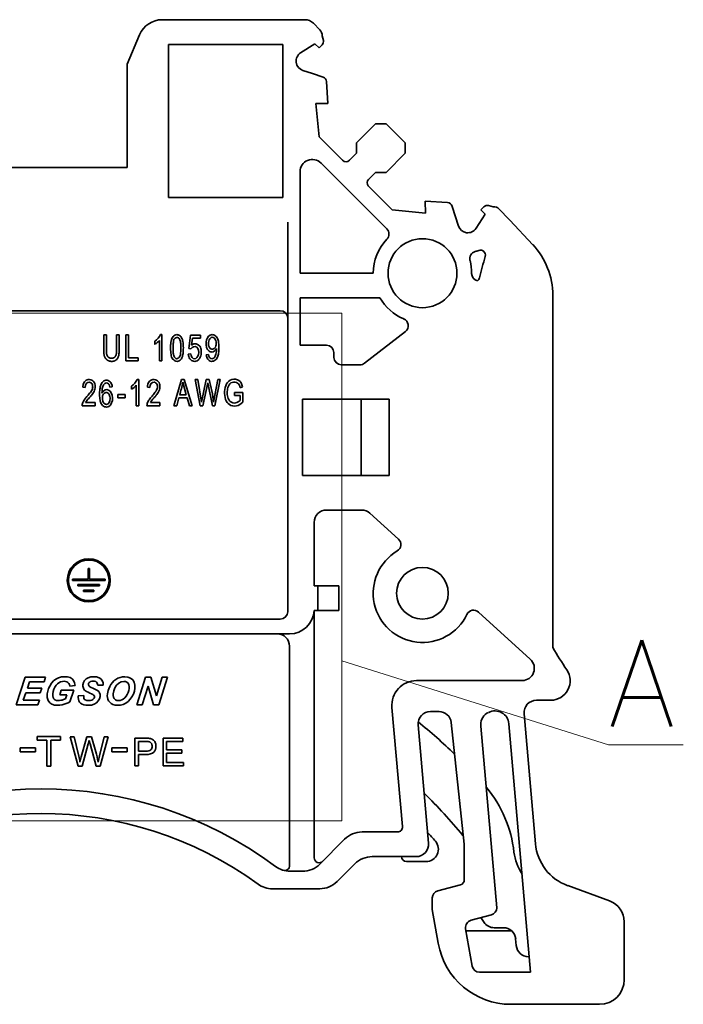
# Model space of a CAD drawing. Header units: millimetres. Extents: x 6 to 292, y 5 to 204.
# Tile 21 of 23: x 236 to 263, y 111 to 151. Entities that reach past the tile are written whole.
import ezdxf
from ezdxf.enums import TextEntityAlignment as Align

# ---------------------------------------------------------------- set-up
doc = ezdxf.new("R2010")
doc.units = ezdxf.units.MM
doc.layers.add('可见', color=7, linetype='Continuous')
doc.layers.add('尺寸层', color=7, linetype='Continuous')
doc.styles.add('SEACAD_romans_shx', font='romans.shx')

# ---------------------------------------------------------------- blocks, each defined once
blk = doc.blocks.new('SE5')
at = {"layer": '可见', "color": 7, "linetype": 'Continuous', "lineweight": 35}
for p, q in [((242.176, 150.869), (247.967, 150.869)), ((248.32, 150.722), (248.581, 150.461)), ((240.749, 149.067), (241.256, 150.26)), ((248.668, 150.217), (248.725, 150.028)), ((242.426, 149.865), (242.426, 143.645)), ((247.072, 149.865), (242.426, 149.865)), ((247.072, 143.645), (247.072, 149.865)), ((248.371, 149.893), (247.799, 149.525)), ((248.546, 149.719), (248.371, 149.893)), ((248.671, 149.843), (248.546, 149.719)), ((240.749, 144.869), (240.749, 149.067)), ((247.891, 148.808), (248.286, 148.678)), ((248.286, 148.678), (248.718, 148.536)), ((248.899, 147.463), (248.844, 148.362)), ((248.411, 147.463), (248.551, 146.109)), ((248.653, 147.463), (248.411, 147.463)), ((248.653, 147.463), (248.899, 147.463)), ((250.066, 145.865), (250.844, 146.643)), ((250.844, 146.643), (251.268, 146.643)), ((251.268, 146.643), (252.046, 145.865)), ((248.551, 146.109), (249.502, 145.159)), ((250.066, 145.441), (250.066, 145.865)), ((252.046, 145.865), (252.046, 145.441)), ((249.784, 145.159), (250.066, 145.441)), ((252.046, 145.441), (251.268, 144.663)), ((233.749, 144.869), (240.749, 144.869)), ((251.299, 142.371), (248.627, 145.043)), ((247.774, 144.689), (247.774, 140.569)), ((250.844, 144.663), (250.561, 144.38)), ((251.268, 144.663), (250.844, 144.663)), ((250.546, 144.114), (251.513, 143.148)), ((242.426, 143.645), (247.072, 143.645)), ((252.867, 143.008), (252.866, 143.497)), ((252.866, 143.497), (253.767, 143.442)), ((253.951, 143.28), (254.212, 142.487)), ((255.122, 143.143), (255.247, 143.267)), ((255.431, 143.322), (255.621, 143.264)), ((251.513, 143.148), (252.867, 143.008)), ((254.928, 142.395), (255.297, 142.968)), ((255.297, 142.968), (255.122, 143.143)), ((255.865, 143.178), (256.273, 142.745)), ((247.273, 142.645), (247.273, 138.745)), ((247.274, 126.919), (247.274, 142.645)), ((256.298, 142.719), (257.231, 141.729)), ((247.774, 140.569), (250.749, 140.569)), ((258.049, 139.671), (258.049, 125.359)), ((247.774, 137.645), (247.774, 139.569)), ((251.017, 139.569), (247.774, 139.569)), ((246.973, 139.045), (227.525, 139.045)), ((247.273, 138.745), (247.272, 126.919)), ((239.799, 138.07), (239.904, 138.07)), ((240.321, 138.07), (240.426, 138.07)), ((240.697, 138.07), (240.803, 138.07)), ((240.697, 137.006), (240.697, 138.07)), ((240.803, 138.07), (240.803, 137.131)), ((242.098, 138.074), (242.161, 138.074)), ((242.161, 138.074), (242.161, 137.006)), ((243.249, 137.509), (243.326, 138.056)), ((243.326, 138.056), (243.724, 138.056)), ((243.724, 138.056), (243.724, 137.931)), ((250.398, 136.912), (252.056, 138.207)), ((241.867, 137.68), (241.867, 137.807)), ((242.063, 137.006), (242.063, 137.838)), ((243.404, 137.931), (243.361, 137.645)), ((243.724, 137.931), (243.404, 137.931)), ((248.849, 137.645), (247.774, 137.645)), ((243.232, 137.285), (243.335, 137.296)), ((243.341, 137.493), (243.249, 137.509)), ((243.966, 137.253), (244.06, 137.264)), ((249.149, 137.149), (249.149, 137.345)), ((241.196, 137.006), (240.697, 137.006)), ((240.803, 137.131), (241.196, 137.131)), ((241.196, 137.131), (241.196, 137.006)), ((242.161, 137.006), (242.063, 137.006)), ((250.213, 136.849), (249.449, 136.849)), ((247.272, 136.545), (247.274, 136.545)), ((241.119, 135.186), (241.119, 136.017)), ((241.153, 136.253), (241.217, 136.253)), ((241.217, 136.253), (241.217, 135.186)), ((242.65, 135.186), (242.957, 136.249)), ((242.957, 136.249), (243.07, 136.249)), ((243.15, 135.623), (243.01, 136.137)), ((243.07, 136.249), (243.397, 135.186)), ((243.509, 136.249), (243.618, 136.249)), ((243.719, 135.186), (243.509, 136.249)), ((243.618, 136.249), (243.772, 135.334)), ((243.772, 135.334), (243.96, 136.249)), ((244.021, 136.121), (243.829, 135.186)), ((243.96, 136.249), (244.088, 136.249)), ((244.214, 135.186), (244.021, 136.121)), ((244.264, 135.334), (244.429, 136.249)), ((244.535, 136.249), (244.317, 135.186)), ((244.429, 136.249), (244.535, 136.249)), ((239.044, 135.931), (238.943, 135.945)), ((240.043, 135.943), (240.14, 135.953)), ((240.365, 135.636), (240.667, 135.636)), ((240.365, 135.505), (240.365, 135.636)), ((240.667, 135.636), (240.667, 135.505)), ((240.923, 135.86), (240.923, 135.986)), ((241.674, 135.931), (241.574, 135.945)), ((242.879, 135.623), (243.15, 135.623)), ((245.106, 135.728), (245.444, 135.728)), ((245.106, 135.602), (245.106, 135.728)), ((245.341, 135.602), (245.106, 135.602)), ((245.433, 135.952), (245.337, 135.917)), ((245.341, 135.405), (245.341, 135.602)), ((245.444, 135.728), (245.444, 135.334)), ((247.274, 135.745), (247.272, 135.745)), ((239.061, 135.311), (239.452, 135.311)), ((239.452, 135.311), (239.452, 135.186)), ((240.667, 135.505), (240.365, 135.505)), ((241.691, 135.311), (242.082, 135.311)), ((242.082, 135.311), (242.082, 135.186)), ((242.849, 135.508), (242.762, 135.186)), ((243.184, 135.508), (242.849, 135.508)), ((243.276, 135.186), (243.184, 135.508)), ((251.403, 135.45), (247.874, 135.446)), ((247.874, 135.446), (247.874, 132.349)), ((250.26, 135.448), (250.26, 132.349)), ((251.403, 132.349), (251.403, 135.45)), ((239.452, 135.186), (238.925, 135.186)), ((241.217, 135.186), (241.119, 135.186)), ((242.082, 135.186), (241.555, 135.186)), ((242.762, 135.186), (242.65, 135.186)), ((243.397, 135.186), (243.276, 135.186)), ((243.829, 135.186), (243.719, 135.186)), ((244.317, 135.186), (244.214, 135.186)), ((247.874, 132.349), (251.403, 132.349)), ((250.28, 130.949), (248.849, 130.949)), ((251.773, 129.766), (250.616, 130.819)), ((248.349, 130.449), (248.349, 127.869)), ((239.214, 128.567), (239.164, 128.567)), ((239.164, 128.567), (239.164, 128.142)), ((239.214, 128.142), (239.214, 128.567)), ((239.164, 128.142), (238.526, 128.142)), ((238.526, 128.142), (238.526, 128.092)), ((238.526, 128.092), (239.851, 128.092)), ((239.851, 128.142), (239.214, 128.142)), ((239.851, 128.092), (239.851, 128.142)), ((238.751, 127.917), (238.751, 127.867)), ((239.626, 127.917), (238.751, 127.917)), ((238.751, 127.867), (239.626, 127.867)), ((238.976, 127.692), (238.976, 127.642)), ((239.401, 127.692), (238.976, 127.692)), ((238.976, 127.642), (239.401, 127.642)), ((239.401, 127.642), (239.401, 127.692)), ((239.626, 127.867), (239.626, 127.917)), ((247.272, 127.919), (247.274, 127.919)), ((248.496, 127.869), (248.349, 127.869)), ((248.496, 127.869), (248.496, 126.869)), ((249.349, 127.869), (248.496, 127.869)), ((249.349, 126.869), (249.349, 127.869)), ((247.272, 126.919), (247.274, 126.919)), ((247.272, 126.919), (247.272, 126.819)), ((248.349, 126.869), (248.496, 126.869)), ((248.349, 116.82), (248.349, 126.869)), ((248.496, 126.869), (249.349, 126.869)), ((257.133, 124.889), (255.028, 126.804)), ((227.526, 126.519), (246.972, 126.519)), ((247.349, 125.919), (227.149, 125.919)), ((247.349, 125.419), (247.349, 116.507)), ((236.243, 123.035), (236.603, 124.16)), ((236.603, 124.16), (237.437, 124.16)), ((237.437, 124.16), (237.377, 123.972)), ((237.675, 123.91), (237.76, 124.004)), ((237.76, 124.004), (237.857, 124.079)), ((237.857, 124.079), (237.965, 124.135)), ((237.965, 124.135), (238.082, 124.168)), ((238.082, 124.168), (238.208, 124.179)), ((238.208, 124.179), (238.328, 124.169)), ((238.328, 124.169), (238.429, 124.139)), ((238.429, 124.139), (238.51, 124.089)), ((238.51, 124.089), (238.572, 124.019)), ((238.572, 124.019), (238.614, 123.931)), ((238.972, 123.939), (239.015, 124.018)), ((239.015, 124.018), (239.08, 124.086)), ((239.08, 124.086), (239.165, 124.138)), ((239.165, 124.138), (239.268, 124.169)), ((239.268, 124.169), (239.388, 124.179)), ((239.388, 124.179), (239.509, 124.169)), ((239.509, 124.169), (239.608, 124.138)), ((239.608, 124.138), (239.685, 124.086)), ((239.685, 124.086), (239.738, 124.018)), ((239.738, 124.018), (239.769, 123.935)), ((240.147, 123.944), (240.213, 124.011)), ((240.213, 124.011), (240.287, 124.069)), ((240.287, 124.069), (240.369, 124.116)), ((240.369, 124.116), (240.458, 124.151)), ((240.458, 124.151), (240.553, 124.172)), ((240.553, 124.172), (240.654, 124.179)), ((240.654, 124.179), (240.782, 124.165)), ((240.782, 124.165), (240.89, 124.122)), ((240.89, 124.122), (240.976, 124.05)), ((240.976, 124.05), (241.037, 123.954)), ((241.14, 123.035), (241.5, 124.16)), ((241.5, 124.16), (241.716, 124.16)), ((241.716, 124.16), (241.937, 123.407)), ((241.937, 123.407), (242.178, 124.16)), ((242.393, 124.16), (242.033, 123.035)), ((242.178, 124.16), (242.393, 124.16)), ((252.507, 124.019), (256.804, 124.019)), ((236.775, 123.972), (236.693, 123.717)), ((236.693, 123.717), (237.275, 123.717)), ((237.377, 123.972), (236.775, 123.972)), ((237.275, 123.717), (237.215, 123.529)), ((237.522, 123.592), (237.556, 123.697)), ((237.556, 123.697), (237.603, 123.799)), ((237.603, 123.799), (237.675, 123.91)), ((237.771, 123.67), (237.744, 123.581)), ((237.81, 123.753), (237.771, 123.67)), ((237.858, 123.828), (237.81, 123.753)), ((237.914, 123.888), (237.858, 123.828)), ((237.977, 123.934), (237.914, 123.888)), ((238.045, 123.966), (237.977, 123.934)), ((238.012, 123.448), (238.072, 123.636)), ((238.116, 123.985), (238.045, 123.966)), ((238.072, 123.636), (238.575, 123.636)), ((238.189, 123.992), (238.116, 123.985)), ((238.249, 123.987), (238.189, 123.992)), ((238.3, 123.971), (238.249, 123.987)), ((238.343, 123.944), (238.3, 123.971)), ((238.377, 123.906), (238.343, 123.944)), ((238.402, 123.858), (238.377, 123.906)), ((238.419, 123.8), (238.402, 123.858)), ((238.637, 123.825), (238.419, 123.8)), ((238.575, 123.636), (238.42, 123.153)), ((238.614, 123.931), (238.637, 123.825)), ((238.949, 123.798), (238.951, 123.85)), ((238.955, 123.751), (238.949, 123.798)), ((238.951, 123.85), (238.972, 123.939)), ((238.97, 123.708), (238.955, 123.751)), ((238.992, 123.67), (238.97, 123.708)), ((239.02, 123.637), (238.992, 123.67)), ((239.054, 123.609), (239.02, 123.637)), ((239.099, 123.582), (239.054, 123.609)), ((239.183, 123.909), (239.175, 123.877)), ((239.175, 123.877), (239.176, 123.847)), ((239.176, 123.847), (239.186, 123.82)), ((239.2, 123.938), (239.183, 123.909)), ((239.186, 123.82), (239.204, 123.797)), ((239.226, 123.962), (239.2, 123.938)), ((239.204, 123.797), (239.236, 123.773)), ((239.261, 123.981), (239.226, 123.962)), ((239.236, 123.773), (239.289, 123.744)), ((239.308, 123.992), (239.261, 123.981)), ((239.289, 123.744), (239.36, 123.709)), ((239.366, 123.996), (239.308, 123.992)), ((239.36, 123.709), (239.469, 123.657)), ((239.426, 123.991), (239.366, 123.996)), ((239.473, 123.977), (239.426, 123.991)), ((239.469, 123.657), (239.546, 123.611)), ((239.509, 123.953), (239.473, 123.977)), ((239.534, 123.92), (239.509, 123.953)), ((239.549, 123.879), (239.534, 123.92)), ((239.546, 123.611), (239.593, 123.573)), ((239.554, 123.829), (239.549, 123.879)), ((239.777, 123.839), (239.554, 123.829)), ((239.769, 123.935), (239.777, 123.839)), ((239.957, 123.544), (239.975, 123.614)), ((239.975, 123.614), (240, 123.686)), ((240, 123.686), (240.041, 123.781)), ((240.041, 123.781), (240.09, 123.867)), ((240.09, 123.867), (240.147, 123.944)), ((240.201, 123.603), (240.175, 123.481)), ((240.249, 123.719), (240.201, 123.603)), ((240.32, 123.828), (240.249, 123.719)), ((240.408, 123.916), (240.32, 123.828)), ((240.506, 123.968), (240.408, 123.916)), ((240.614, 123.986), (240.506, 123.968)), ((240.682, 123.977), (240.614, 123.986)), ((240.74, 123.952), (240.682, 123.977)), ((240.787, 123.91), (240.74, 123.952)), ((240.82, 123.854), (240.787, 123.91)), ((240.792, 123.54), (240.82, 123.622)), ((240.836, 123.784), (240.82, 123.854)), ((240.82, 123.622), (240.835, 123.702)), ((240.835, 123.702), (240.836, 123.784)), ((241.037, 123.954), (241.067, 123.839)), ((241.067, 123.706), (241.044, 123.588)), ((241.067, 123.839), (241.067, 123.706)), ((241.598, 123.791), (241.356, 123.035)), ((241.818, 123.035), (241.598, 123.791)), ((236.633, 123.529), (236.528, 123.223)), ((236.528, 123.223), (237.183, 123.223)), ((237.215, 123.529), (236.633, 123.529)), ((237.183, 123.223), (237.122, 123.035)), ((237.503, 123.484), (237.522, 123.592)), ((237.503, 123.334), (237.503, 123.484)), ((237.54, 123.209), (237.503, 123.334)), ((237.613, 123.11), (237.54, 123.209)), ((237.728, 123.487), (237.725, 123.401)), ((237.725, 123.401), (237.739, 123.331)), ((237.744, 123.581), (237.728, 123.487)), ((237.739, 123.331), (237.769, 123.277)), ((237.769, 123.277), (237.814, 123.239)), ((237.814, 123.239), (237.875, 123.217)), ((237.875, 123.217), (237.95, 123.209)), ((237.95, 123.209), (238, 123.212)), ((238, 123.212), (238.052, 123.219)), ((238.299, 123.448), (238.012, 123.448)), ((238.052, 123.219), (238.105, 123.23)), ((238.105, 123.23), (238.156, 123.245)), ((238.156, 123.245), (238.203, 123.262)), ((238.203, 123.262), (238.246, 123.281)), ((238.246, 123.281), (238.299, 123.448)), ((238.76, 123.327), (238.764, 123.4)), ((238.766, 123.261), (238.76, 123.327)), ((238.764, 123.4), (238.986, 123.411)), ((238.783, 123.2), (238.766, 123.261)), ((238.813, 123.146), (238.783, 123.2)), ((238.986, 123.411), (238.985, 123.349)), ((238.985, 123.349), (238.992, 123.301)), ((238.992, 123.301), (239.006, 123.269)), ((239.006, 123.269), (239.046, 123.236)), ((239.046, 123.236), (239.106, 123.216)), ((239.159, 123.55), (239.099, 123.582)), ((239.106, 123.216), (239.187, 123.209)), ((239.234, 123.515), (239.159, 123.55)), ((239.187, 123.209), (239.256, 123.214)), ((239.306, 123.48), (239.234, 123.515)), ((239.256, 123.214), (239.312, 123.227)), ((239.357, 123.453), (239.306, 123.48)), ((239.312, 123.227), (239.355, 123.25)), ((239.355, 123.25), (239.387, 123.279)), ((239.385, 123.433), (239.357, 123.453)), ((239.405, 123.408), (239.385, 123.433)), ((239.387, 123.279), (239.407, 123.312)), ((239.416, 123.38), (239.405, 123.408)), ((239.407, 123.312), (239.417, 123.348)), ((239.417, 123.348), (239.416, 123.38)), ((239.626, 123.281), (239.577, 123.197)), ((239.593, 123.573), (239.63, 123.517)), ((239.65, 123.376), (239.626, 123.281)), ((239.63, 123.517), (239.649, 123.451)), ((239.649, 123.451), (239.65, 123.376)), ((239.943, 123.405), (239.946, 123.476)), ((239.95, 123.334), (239.943, 123.405)), ((239.946, 123.476), (239.957, 123.544)), ((239.967, 123.263), (239.95, 123.334)), ((239.996, 123.197), (239.967, 123.263)), ((240.175, 123.481), (240.175, 123.408)), ((240.175, 123.408), (240.191, 123.343)), ((240.191, 123.343), (240.224, 123.287)), ((240.224, 123.287), (240.272, 123.243)), ((240.272, 123.243), (240.331, 123.217)), ((240.331, 123.217), (240.401, 123.208)), ((240.401, 123.208), (240.464, 123.215)), ((240.464, 123.215), (240.526, 123.236)), ((240.526, 123.236), (240.588, 123.27)), ((240.588, 123.27), (240.648, 123.318)), ((240.648, 123.318), (240.702, 123.381)), ((240.702, 123.381), (240.752, 123.458)), ((240.752, 123.458), (240.792, 123.54)), ((240.871, 123.259), (240.786, 123.173)), ((240.945, 123.361), (240.871, 123.259)), ((241.004, 123.473), (240.945, 123.361)), ((241.044, 123.588), (241.004, 123.473)), ((257.961, 123.219), (257.379, 123.219)), ((237.122, 123.035), (236.243, 123.035)), ((237.693, 123.058), (237.613, 123.11)), ((237.796, 123.026), (237.693, 123.058)), ((237.923, 123.016), (237.796, 123.026)), ((238.012, 123.02), (237.923, 123.016)), ((238.102, 123.034), (238.012, 123.02)), ((238.191, 123.056), (238.102, 123.034)), ((238.276, 123.084), (238.191, 123.056)), ((238.352, 123.117), (238.276, 123.084)), ((238.42, 123.153), (238.352, 123.117)), ((238.858, 123.101), (238.813, 123.146)), ((238.918, 123.065), (238.858, 123.101)), ((238.99, 123.038), (238.918, 123.065)), ((239.072, 123.021), (238.99, 123.038)), ((239.164, 123.016), (239.072, 123.021)), ((239.295, 123.028), (239.164, 123.016)), ((239.408, 123.063), (239.295, 123.028)), ((239.504, 123.122), (239.408, 123.063)), ((239.577, 123.197), (239.504, 123.122)), ((240.04, 123.138), (239.996, 123.197)), ((240.098, 123.086), (240.04, 123.138)), ((240.171, 123.047), (240.098, 123.086)), ((240.256, 123.023), (240.171, 123.047)), ((240.354, 123.015), (240.256, 123.023)), ((240.472, 123.025), (240.354, 123.015)), ((240.584, 123.055), (240.472, 123.025)), ((240.689, 123.105), (240.584, 123.055)), ((240.786, 123.173), (240.689, 123.105)), ((241.356, 123.035), (241.14, 123.035)), ((242.033, 123.035), (241.818, 123.035)), ((251.934, 118.086), (251.511, 122.932)), ((253.422, 122.763), (253.075, 122.763)), ((256.881, 122.675), (257.343, 117.394)), ((252.577, 122.22), (252.997, 117.413)), ((254.438, 117.378), (253.919, 122.316)), ((255.775, 114.785), (255.128, 122.17)), ((256.262, 122.269), (257.145, 112.172)), ((237.097, 121.603), (237.097, 121.744)), ((237.097, 121.744), (238.044, 121.744)), ((237.491, 121.603), (237.097, 121.603)), ((237.491, 120.549), (237.491, 121.603)), ((238.044, 121.603), (237.649, 121.603)), ((237.649, 121.603), (237.649, 120.549)), ((238.044, 121.744), (238.044, 121.603)), ((238.755, 120.539), (238.437, 121.734)), ((238.437, 121.734), (238.6, 121.734)), ((238.6, 121.734), (238.782, 120.95)), ((238.886, 120.927), (239.113, 121.734)), ((239.113, 121.734), (239.304, 121.734)), ((239.304, 121.734), (239.475, 121.129)), ((239.628, 120.966), (239.815, 121.734)), ((239.974, 121.734), (239.646, 120.539)), ((239.815, 121.734), (239.974, 121.734)), ((241.063, 120.56), (241.063, 121.681)), ((241.063, 121.681), (241.486, 121.681)), ((242.206, 120.56), (242.206, 121.681)), ((242.206, 121.681), (243.016, 121.681)), ((243.016, 121.681), (243.016, 121.548)), ((236.397, 121.12), (236.397, 121.285)), ((236.397, 121.285), (237.024, 121.285)), ((237.024, 121.285), (237.024, 121.12)), ((239.169, 121.449), (238.916, 120.539)), ((239.494, 120.539), (239.242, 121.449)), ((240.122, 121.12), (240.122, 121.285)), ((240.122, 121.285), (240.748, 121.285)), ((240.748, 121.285), (240.748, 121.12)), ((241.212, 121.549), (241.212, 121.148)), ((241.498, 121.549), (241.212, 121.549)), ((242.354, 121.548), (242.354, 121.205)), ((243.016, 121.548), (242.354, 121.548)), ((242.354, 121.205), (242.974, 121.205)), ((242.974, 121.205), (242.974, 121.074)), ((237.024, 121.12), (236.397, 121.12)), ((240.748, 121.12), (240.122, 121.12)), ((241.212, 121.148), (241.501, 121.148)), ((241.212, 121.016), (241.212, 120.56)), ((241.499, 121.016), (241.212, 121.016)), ((242.354, 121.074), (242.354, 120.693)), ((242.974, 121.074), (242.354, 121.074)), ((237.649, 120.549), (237.491, 120.549)), ((238.916, 120.539), (238.755, 120.539)), ((239.646, 120.539), (239.494, 120.539)), ((241.212, 120.56), (241.063, 120.56)), ((243.042, 120.56), (242.206, 120.56)), ((242.354, 120.693), (243.042, 120.693)), ((243.042, 120.693), (243.042, 120.56)), ((250.295, 117.869), (251.735, 117.869)), ((248.579, 116.567), (249.587, 117.576)), ((252.499, 116.869), (250.709, 116.869)), ((254.449, 115.921), (254.449, 117.169)), ((250.002, 116.576), (249.28, 115.855)), ((252.898, 116.669), (252.101, 116.669)), ((247.375, 116.274), (247.871, 116.274)), ((254.449, 116.104), (254.44, 115.864)), ((253.371, 115.479), (254.301, 115.728)), ((260.357, 115.068), (258.651, 115.689)), ((248.573, 115.562), (246.655, 115.562)), ((253.149, 114.719), (253.149, 115.189)), ((253.391, 113.348), (253.149, 114.719)), ((254.722, 114.282), (255.552, 114.505)), ((255.122, 114.389), (255.251, 114.199)), ((260.949, 114.222), (260.949, 111.869)), ((254.773, 112.42), (254.505, 113.941)), ((254.52, 113.852), (256.374, 113.852)), ((256.039, 113.98), (255.664, 113.98)), ((256.537, 113.524), (256.561, 113.254)), ((257.09, 112.797), (257.059, 112.797)), ((257.145, 112.172), (255.068, 112.172)), ((259.949, 110.869), (256.345, 110.869))]:
    blk.add_line(p, q, dxfattribs=at)
for centre, radius in [((252.749, 140.569), 1.4), ((239.189, 128.092), 0.875), ((239.189, 128.092), 0.825), ((252.749, 127.569), 1.05)]:
    blk.add_circle(centre, radius, dxfattribs=at)
for centre, radius, start, end in [((242.176, 149.869), 1, 90, 156.9866), ((247.967, 150.369), 0.5, 45, 90), ((248.369, 150.249), 0.3, 353.9794, 45), ((248.529, 149.985), 0.2, 315, 12.3523), ((248.016, 149.188), 0.4, 122.8022, 251.7709), ((248.644, 148.35), 0.2, 3.5165, 68.4963), ((248.274, 144.689), 0.5, 45.0042, 180), ((249.643, 145.3), 0.2, 225.0042, 315), ((250.703, 144.239), 0.2, 135, 218.4045), ((253.755, 143.242), 0.2, 10.9008, 86.4925), ((255.388, 143.126), 0.2, 77.6461, 135), ((255.653, 142.966), 0.3, 45.0225, 96.0874), ((254.592, 142.612), 0.4, 198.1979, 327.1978), ((255.849, 142.321), 0.6, 41.6402, 45.0282), ((251.087, 142.159), 0.3, 316.2586, 45.0042), ((252.749, 140.569), 2, 136.2586, 180), ((255.049, 139.671), 3, 0, 43.3293), ((254.971, 141.161), 0.3, 104.6544, 194.9178), ((254.592, 142.612), 1.2, 284.6544, 291.5916), ((255.107, 141.31), 0.2, 343.9482, 111.5916), ((275.298, 135.501), 20.81, 163.9482, 166.4333), ((252.749, 140.569), 2, 359.7743, 14.9178), ((255.049, 140.56), 0.3, 179.7743, 258.5085), ((254.874, 140.43), 0.2, 305.0745, 346.4333), ((252.749, 140.569), 2, 210, 247.5616), ((246.973, 138.745), 0.3, 0, 90), ((251.871, 138.443), 0.3, 307.9739, 67.5616), ((241.561, 138.262), 0.657, 297.7254, 319.7666), ((248.849, 137.345), 0.3, 0, 90), ((249.449, 137.149), 0.3, 180, 270), ((250.213, 137.149), 0.3, 270, 307.9739), ((240.61, 136.451), 0.669, 297.9199, 319.572), ((248.849, 130.449), 0.5, 90, 180), ((250.28, 130.449), 0.5, 47.6967, 90), ((251.571, 129.544), 0.3, 300.8048, 47.6989), ((252.749, 127.569), 2, 120.8048, 334.5899), ((246.972, 126.819), 0.3, 270, 359.9958), ((247.35, 126.919), 1, 269.9283, 357.1301), ((254.826, 126.582), 0.3, 47.6967, 154.5903), ((246.849, 125.419), 0.5, 0, 90), ((275.298, 135.501), 20.01, 210.4566, 213.4931), ((256.796, 124.519), 0.5, 270.9439, 47.6964), ((257.956, 124.012), 0.793, 270.3571, 34.3663), ((252.507, 123.019), 1, 90, 185), ((257.379, 122.719), 0.5, 90, 185), ((253.075, 122.263), 0.5, 90, 185), ((253.422, 122.263), 0.5, 6, 90), ((255.624, 122.263), 0.5, 111.6263, 185), ((255.695, 122.22), 0.569, 5, 116.6258), ((237.249, 103.619), 24.2, 46.0191, 50.6869), ((255.695, 122.22), 0.569, 180.0005, 185), ((241.506, 120.64), 1.041, 81.7078, 91.1163), ((241.609, 121.336), 0.337, 56.5902, 81.9428), ((241.634, 121.392), 0.277, 25.0305, 54.4078), ((236.162, 122.275), 3.118, 344.6427, 347.3), ((243.536, 122.674), 4.466, 194.0585, 195.9226), ((241.521, 120.888), 0.66, 79.9235, 91.97), ((241.593, 121.377), 0.167, 34.729, 74.8358), ((241.574, 121.342), 0.192, 313.2433, 3.0956), ((241.563, 121.358), 0.203, 358.3028, 34.4613), ((241.571, 121.349), 0.347, 317.5906, 1.2609), ((241.574, 121.36), 0.344, 359.3535, 25.6572), ((234.83, 120.011), 4.062, 9.8471, 13.3691), ((250.522, 117.964), 12.008, 165.7152, 166.8003), ((236.359, 120.223), 3.245, 8.5672, 16.2164), ((244.957, 119.607), 5.5, 165.694, 168.4706), ((237.249, 103.619), 16, 53.4423, 126.5577), ((251.501, 116.485), 5, 6.4979, 39.7259), ((237.249, 103.619), 22.2, 39.4682, 45.4619), ((237.249, 103.619), 15, 53.9926, 126.0074), ((251.735, 118.069), 0.2, 270, 5), ((250.295, 116.869), 1, 90, 135), ((237.249, 103.619), 21.2, 40.8885, 42.1814), ((254.001, 117.413), 0.5, 36.4298, 39.4682), ((252.499, 117.369), 0.5, 270, 5), ((252.898, 117.169), 0.5, 270, 40.8885), ((252.449, 117.169), 2, 0, 6), ((259.335, 117.568), 2, 185, 250), ((248.549, 116.82), 0.2, 180, 315), ((250.709, 115.869), 1, 90, 135), ((252.101, 116.869), 0.2, 180, 270), ((258.456, 117.277), 2, 186.4979, 213.9073), ((247.375, 117.274), 1, 233.4423, 270), ((247.149, 116.507), 0.2, 253.6088, 0), ((247.871, 117.274), 1, 270, 315), ((246.655, 116.562), 1, 233.9926, 270), ((248.573, 116.562), 1, 270, 315), ((254.249, 115.921), 0.2, 285, 0), ((253.449, 115.189), 0.3, 105, 180), ((260.049, 114.222), 0.9, 0, 70), ((255.475, 114.795), 0.3, 285, 358.114), ((254.8, 113.993), 0.3, 105, 190), ((255.664, 114.48), 0.5, 214.2283, 270), ((256.039, 113.48), 0.5, 5, 90), ((256.345, 113.869), 3, 189.9999, 270), ((257.059, 113.297), 0.5, 185, 270), ((255.068, 112.472), 0.3, 190, 270), ((259.949, 111.869), 1, 270, 0)]:
    blk.add_arc(centre, radius, start, end, dxfattribs=at)
for points, degree, knots in [([(239.799, 138.07), (239.799, 137.461), (239.798, 137.458), (239.794, 137.21), (239.864, 137.118), (239.954, 136.999), (240.096, 136.989), (240.421, 136.968), (240.426, 137.433), (240.426, 137.454), (240.426, 138.07)], 2, [0, 0, 0, 0.25, 0.25, 0.392857, 0.392857, 0.5, 0.5, 0.75, 0.75, 1, 1, 1]), ([(240.321, 138.07), (240.321, 137.802), (240.321, 137.534), (240.321, 137.334), (240.303, 137.267), (240.262, 137.115), (240.113, 137.115), (239.964, 137.115), (239.919, 137.266), (239.898, 137.339), (239.904, 137.533), (239.912, 137.801), (239.904, 138.07)], 2, [0, 0, 0, 0.25, 0.25, 0.375, 0.375, 0.5, 0.5, 0.625, 0.625, 0.75, 0.75, 1, 1, 1]), ([(242.512, 137.53), (242.511, 137.589), (242.517, 137.702), (242.536, 137.833), (242.595, 138.013), (242.746, 138.09), (242.89, 138.053), (242.975, 137.94), (243.018, 137.786), (243.034, 137.615), (243.031, 137.349), (242.993, 137.181), (242.95, 137.066), (242.78, 136.946), (242.567, 137.082), (242.532, 137.241), (242.512, 137.437), (242.512, 137.53)], 3, [0, 0, 0, 0, 0.054484, 0.108968, 0.185371, 0.24692, 0.292673, 0.340974, 0.402467, 0.470542, 0.538618, 0.606693, 0.674768, 0.75014, 0.825511, 0.912755, 1, 1, 1, 1]), ([(244.379, 137.507), (244.351, 137.448), (244.26, 137.349), (244.003, 137.385), (243.901, 137.786), (244.062, 138.076), (244.279, 138.081), (244.396, 137.982), (244.451, 137.841), (244.466, 137.762), (244.481, 137.584), (244.471, 137.358), (244.441, 137.206), (244.363, 137.033), (244.163, 136.96), (244.005, 137.065), (243.973, 137.18), (243.966, 137.253)], 3, [0, 0, 0, 0, 0.0625, 0.125, 0.25, 0.375, 0.4375, 0.5, 0.53125, 0.5625, 0.625, 0.6875, 0.75, 0.8125, 0.875, 0.9375, 1, 1, 1, 1]), ([(242.613, 137.53), (242.613, 137.455), (242.624, 137.297), (242.633, 137.207), (242.752, 137.053), (242.902, 137.174), (242.916, 137.276), (242.937, 137.487), (242.924, 137.741), (242.911, 137.832), (242.863, 137.924), (242.774, 137.99), (242.641, 137.898), (242.627, 137.778), (242.612, 137.616), (242.613, 137.53)], 3, [0, 0, 0, 0, 0.08327, 0.16654, 0.241433, 0.316325, 0.401541, 0.486756, 0.571971, 0.657187, 0.695623, 0.734059, 0.810931, 0.905466, 1, 1, 1, 1]), ([(243.361, 137.645), (243.479, 137.754), (243.701, 137.674), (243.77, 137.425), (243.753, 137.204), (243.65, 137.016), (243.438, 136.963), (243.273, 137.082), (243.237, 137.208), (243.232, 137.285)], 3, [0, 0, 0, 0, 0.25, 0.375, 0.5, 0.625, 0.75, 0.875, 1, 1, 1, 1]), ([(244.367, 137.721), (244.363, 137.796), (244.321, 137.958), (244.162, 137.987), (244.044, 137.83), (244.048, 137.582), (244.179, 137.455), (244.348, 137.527), (244.372, 137.646), (244.367, 137.721)], 3, [0, 0, 0, 0, 0.15325, 0.3065, 0.45975, 0.613001, 0.72864, 0.844279, 1, 1, 1, 1]), ([(244.06, 137.264), (244.073, 137.168), (244.144, 137.063), (244.29, 137.124), (244.33, 137.194), (244.357, 137.275), (244.373, 137.365), (244.379, 137.447), (244.38, 137.467), (244.379, 137.507)], 3, [0, 0, 0, 0, 0.25, 0.5, 0.625, 0.75, 0.875, 0.9375, 1, 1, 1, 1]), ([(238.925, 135.186), (238.923, 135.248), (238.956, 135.35), (239.032, 135.469), (239.125, 135.573), (239.312, 135.79), (239.358, 135.914), (239.341, 136.084), (239.176, 136.193), (239.045, 136.079), (239.044, 135.931)], 3, [0, 0, 0, 0, 0.125, 0.25, 0.3125, 0.375, 0.5, 0.625, 0.75, 1, 1, 1, 1]), ([(238.943, 135.945), (238.956, 136.129), (239.079, 136.295), (239.383, 136.218), (239.462, 136.031), (239.447, 135.843), (239.377, 135.715), (239.332, 135.653), (239.271, 135.579), (239.222, 135.523), (239.126, 135.414), (239.091, 135.368), (239.07, 135.33), (239.061, 135.311)], 3, [0, 0, 0, 0, 0.25, 0.375, 0.5, 0.625, 0.6875, 0.75, 0.8125, 0.84375, 0.875, 0.9375, 1, 1, 1, 1]), ([(240.14, 135.953), (240.133, 136.026), (240.103, 136.141), (239.934, 136.245), (239.783, 136.197), (239.702, 136.084), (239.67, 136.008), (239.634, 135.864), (239.622, 135.626), (239.644, 135.401), (239.678, 135.273), (239.816, 135.12), (240.078, 135.135), (240.215, 135.525), (240.016, 135.91), (239.788, 135.827), (239.725, 135.699)], 3, [0, 0, 0, 0, 0.0625, 0.125, 0.1875, 0.21875, 0.25, 0.3125, 0.375, 0.4375, 0.5, 0.5625, 0.625, 0.75, 0.875, 1, 1, 1, 1]), ([(239.725, 135.699), (239.725, 135.794), (239.744, 135.947), (239.785, 136.037), (239.863, 136.116), (239.997, 136.106), (240.029, 136.022), (240.043, 135.943)], 3, [0, 0, 0, 0, 0.2455, 0.497, 0.62275, 0.7485, 1, 1, 1, 1]), ([(241.555, 135.186), (241.556, 135.245), (241.58, 135.331), (241.639, 135.431), (241.693, 135.504), (241.743, 135.559), (241.896, 135.735), (241.95, 135.826), (241.992, 135.949), (241.97, 136.085), (241.798, 136.195), (241.675, 136.07), (241.674, 135.931)], 3, [0, 0, 0, 0, 0.119738, 0.182614, 0.24549, 0.308366, 0.371242, 0.434117, 0.496993, 0.622745, 0.748497, 1, 1, 1, 1]), ([(241.574, 135.945), (241.579, 136.029), (241.61, 136.159), (241.784, 136.283), (242.015, 136.215), (242.086, 136.037), (242.087, 135.871), (242.008, 135.714), (241.96, 135.652), (241.896, 135.571), (241.76, 135.418), (241.719, 135.37), (241.691, 135.311)], 3, [0, 0, 0, 0, 0.125, 0.25, 0.375, 0.5, 0.625, 0.6875, 0.75, 0.8125, 0.875, 1, 1, 1, 1]), ([(245.444, 135.334), (245.368, 135.252), (245.202, 135.133), (244.873, 135.208), (244.733, 135.427), (244.688, 135.759), (244.761, 136.094), (244.983, 136.297), (245.33, 136.246), (245.408, 136.079), (245.433, 135.952)], 3, [0, 0, 0, 0, 0.125, 0.25, 0.375, 0.5, 0.625, 0.75, 0.875, 1, 1, 1, 1]), ([(245.337, 135.917), (245.318, 136.006), (245.269, 136.132), (244.997, 136.169), (244.846, 135.996), (244.807, 135.758), (244.822, 135.531), (244.917, 135.332), (245.157, 135.262), (245.303, 135.36), (245.341, 135.405)], 3, [0, 0, 0, 0, 0.125, 0.25, 0.375, 0.5, 0.625, 0.75, 0.875, 1, 1, 1, 1]), ([(239.74, 135.495), (239.742, 135.559), (239.762, 135.678), (239.922, 135.751), (240.045, 135.644), (240.063, 135.46), (240.023, 135.282), (239.866, 135.205), (239.748, 135.363), (239.74, 135.454), (239.74, 135.495)], 3, [0, 0, 0, 0, 0.148455, 0.255211, 0.361967, 0.506108, 0.650249, 0.776318, 0.902388, 1, 1, 1, 1])]:
    blk.add_open_spline(points, degree=degree, knots=knots, dxfattribs=at)
for points in [[(241.867, 137.807), (241.97, 137.871), (242.061, 137.975), (242.098, 138.074)], [(243.335, 137.296), (243.35, 137.166), (243.48, 137.027), (243.699, 137.232), (243.622, 137.658), (243.384, 137.583), (243.341, 137.493)], [(240.923, 135.986), (241.025, 136.05), (241.117, 136.154), (241.153, 136.253)], [(243.01, 136.137), (242.984, 135.964), (242.928, 135.793), (242.879, 135.623)], [(244.088, 136.249), (244.152, 135.945), (244.232, 135.621), (244.264, 135.334)], [(241.501, 121.148), (241.597, 121.148), (241.665, 121.166), (241.705, 121.202)], [(241.828, 121.115), (241.767, 121.049), (241.657, 121.016), (241.499, 121.016)]]:
    blk.add_open_spline(points, degree=3, dxfattribs=at)
blk = doc.blocks.new('SE7')
at = {"layer": '尺寸层', "color": 7, "linetype": 'Continuous', "lineweight": 13, "style": 'SEACAD_romans_shx'}
blk.add_text('A', height=3.5, dxfattribs=at).set_placement((260.313, 125.66), align=Align.TOP_LEFT)
blk = doc.blocks.new('SE6')
at = {"layer": '尺寸层', "color": 7, "linetype": 'Continuous', "lineweight": 13}
for p, q in [((225.29, 138.943), (249.477, 138.943)), ((225.29, 118.32), (225.29, 138.943)), ((249.477, 138.943), (249.477, 118.32)), ((249.477, 118.32), (225.29, 118.32))]:
    blk.add_line(p, q, dxfattribs=at)
blk.add_lwpolyline([(263.35, 121.41), (260.313, 121.41), (249.477, 124.822)], dxfattribs=at)
at = {"layer": '尺寸层'}
blk.add_blockref('SE7', (0, 0), dxfattribs=at)

msp = doc.modelspace()

# ---------------------------------------------------------------- block references
at = {"layer": '尺寸层'}
for name in ['SE5', 'SE6']:
    msp.add_blockref(name, (0, 0), dxfattribs=at)

doc.saveas('drawing.dxf')
